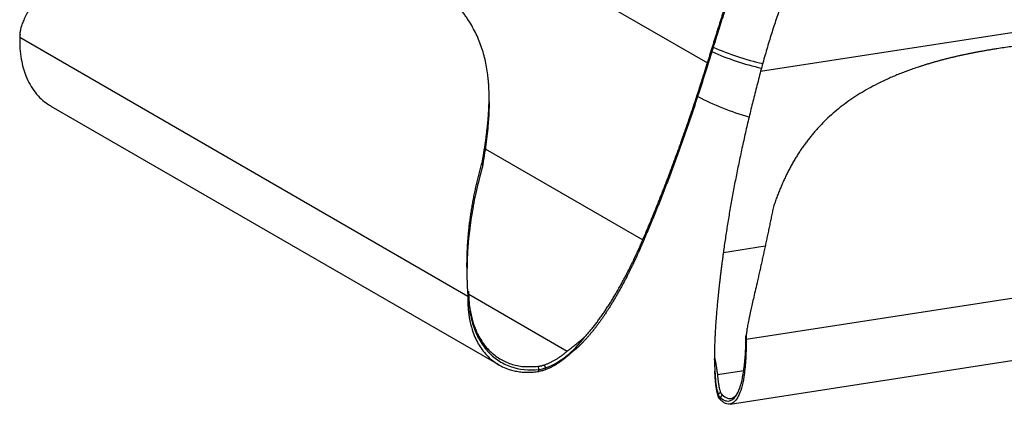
# Paper-space layout '_Isométrica' of a CAD drawing. Header units: millimetres. Extents: x -182 to 352, y -117 to 224.
# Tile 1 of 5: x -160 to 135, y -117 to -2. Entities that reach past the tile are written whole.
import ezdxf

# ---------------------------------------------------------------- set-up
doc = ezdxf.new("R2010")
doc.units = ezdxf.units.MM

psp = doc.layouts.new('_Isométrica')

# ---------------------------------------------------------------- linework, layer by layer
at = {"color": 7, "linetype": 'Continuous', "lineweight": 25}
for p, q in [((-26.64, 27.07), (46.43, -15.11)), ((62.38, -17.58), (162.19, -2.14)), ((-159.78, -7.4), (-25.43, -84.96)), ((-159.57, -6.46), (-159.76, -6.59)), ((-19.03, -26.7), (-19.03, -25.43)), ((-150.42, -28.03), (-16.07, -105.59)), ((-21.06, -44.69), (-21.06, -46.24)), ((58.04, -97.87), (241.57, -69.49)), ((-25.42, -84.15), (-25.43, -84.96)), ((-25.22, -84.02), (-25.42, -84.15)), ((-25.22, -84.02), (-25.22, -83.45)), ((-25.22, -83.45), (-24.97, -87.51)), ((-25.16, -84.42), (4.36, -101.46)), ((53.2, -117.31), (236.72, -88.92)), ((58.08, -96.78), (57.97, -96.89)), ((57.97, -96.89), (58.05, -97.05)), ((48.54, -102.81), (48.54, -103.76)), ((-4.4, -106), (-4.09, -106.92)), ((-2.5, -105.58), (-2.09, -106.45)), ((48.55, -104.08), (48.56, -103.76)), ((-4.09, -107.53), (-4.09, -106.92)), ((-2.09, -107.01), (-2.09, -106.45)), ((48.73, -109.22), (48.65, -107.44)), ((49.43, -108.43), (57.29, -107.21)), ((50.31, -113.75), (49.67, -114.46)), ((49.67, -114.46), (49.67, -115.01)), ((50.84, -114.55), (50.23, -115.33)), ((50.23, -115.33), (50.23, -115.93))]:
    psp.add_line(p, q, dxfattribs=at)
at = {"color": 8, "linetype": 'Continuous', "lineweight": 25}
for p, q in [((-20.22, -40.86), (27.01, -68.13)), ((51.19, -71.87), (63.74, -69.93))]:
    psp.add_line(p, q, dxfattribs=at)
for centre, radius, start, end in [((80.01, 60.36), 78.96, 245.8675, 257.287), ((80.21, 60.77), 78, 245.7253, 257.2514)]:
    psp.add_arc(centre, radius, start, end, dxfattribs=at)
at = {"color": 7, "linetype": 'Continuous', "lineweight": 25}
psp.add_arc((77.46, 37.76), 71.44, 241.5135, 254.9355, dxfattribs=at)
for points, knots in [([(-135.86, 21.58), (-136.09, 21.42), (-136.55, 21.09), (-137.24, 20.6), (-137.92, 20.1), (-138.59, 19.6), (-139.26, 19.1), (-139.91, 18.6), (-140.56, 18.1), (-141.2, 17.6), (-141.83, 17.09), (-142.45, 16.59), (-143.07, 16.08), (-143.68, 15.57), (-144.28, 15.06), (-144.87, 14.54), (-145.45, 14.03), (-146.03, 13.51), (-146.59, 13), (-147.15, 12.48), (-147.7, 11.95), (-148.25, 11.43), (-148.78, 10.91), (-149.3, 10.38), (-149.82, 9.85), (-150.33, 9.32), (-150.83, 8.79), (-151.32, 8.26), (-151.81, 7.72), (-152.28, 7.18), (-153.12, 6.2), (-154.24, 4.83), (-155.52, 3.11), (-156.56, 1.56), (-157.31, 0.31), (-157.85, -0.69), (-158.24, -1.47), (-158.58, -2.22), (-158.88, -2.95), (-159.13, -3.64), (-159.33, -4.29), (-159.5, -4.92), (-159.62, -5.51), (-159.71, -6.06), (-159.74, -6.42), (-159.76, -6.59)], [0, 0, 0, 0, 0.020812, 0.041507, 0.062086, 0.082554, 0.102912, 0.123164, 0.143312, 0.16336, 0.183309, 0.203165, 0.222929, 0.242604, 0.262194, 0.281703, 0.301132, 0.320487, 0.339771, 0.358986, 0.378138, 0.397229, 0.416264, 0.435247, 0.454182, 0.473073, 0.491925, 0.510742, 0.529532, 0.548299, 0.567052, 0.631413, 0.689654, 0.741684, 0.787312, 0.813888, 0.83934, 0.863655, 0.886809, 0.908778, 0.929547, 0.949093, 0.967381, 0.984366, 1, 1, 1, 1]), ([(46.43, -15.11), (46.56, -14.7), (46.81, -13.89), (47.19, -12.67), (47.56, -11.47), (47.93, -10.28), (48.3, -9.1), (48.66, -7.93), (49.03, -6.77), (49.39, -5.62), (49.74, -4.49), (50.1, -3.37), (50.45, -2.26), (50.8, -1.16), (51.15, -0.08), (51.49, 0.99), (51.84, 2.05), (52.18, 3.09), (52.51, 4.11), (52.86, 5.16), (53.22, 6.23), (53.58, 7.3), (53.94, 8.35), (54.29, 9.37), (54.64, 10.35), (54.98, 11.31), (55.32, 12.24), (55.65, 13.13), (55.98, 14), (56.3, 14.83), (56.62, 15.63), (56.94, 16.39), (57.25, 17.12), (57.45, 17.57), (57.55, 17.8)], [0, 0, 0, 0, 0.0322214, 0.0643217, 0.0963002, 0.1281564, 0.1598902, 0.1915017, 0.2229914, 0.25436, 0.2856087, 0.3167387, 0.3477519, 0.3786503, 0.4094362, 0.4401123, 0.4706817, 0.5011476, 0.5315138, 0.5617835, 0.5952181, 0.6282805, 0.6609784, 0.6933208, 0.7253174, 0.7569789, 0.7883166, 0.8193429, 0.8500731, 0.8805253, 0.9107201, 0.9406806, 0.9704316, 1, 1, 1, 1]), ([(-21.06, -44.69), (-21.02, -44.45), (-20.94, -43.97), (-20.81, -43.25), (-20.69, -42.53), (-20.58, -41.82), (-20.47, -41.12), (-20.36, -40.42), (-20.25, -39.72), (-20.15, -39.03), (-20.06, -38.35), (-19.96, -37.67), (-19.87, -36.99), (-19.79, -36.32), (-19.71, -35.65), (-19.63, -34.99), (-19.56, -34.33), (-19.49, -33.68), (-19.42, -33.03), (-19.37, -32.39), (-19.31, -31.75), (-19.26, -31.11), (-19.22, -30.48), (-19.17, -29.85), (-19.14, -29.23), (-19.11, -28.61), (-19.08, -27.99), (-19.06, -27.38), (-19.05, -26.77), (-19.04, -26.17), (-19.04, -25.57), (-19.04, -24.98), (-19.04, -24.38), (-19.06, -23.79), (-19.07, -23.21), (-19.1, -22.63), (-19.13, -22.05), (-19.16, -21.48), (-19.21, -20.91), (-19.25, -20.34), (-19.31, -19.78), (-19.52, -17.82), (-20.06, -14.54), (-21.31, -10.13), (-23.08, -5.9), (-24.83, -2.87), (-26.18, -0.89), (-26.91, 0.13), (-27.69, 1.14), (-28.5, 2.13), (-29.36, 3.12), (-30.26, 4.1), (-31.19, 5.08), (-32.17, 6.04), (-33.2, 7), (-34.26, 7.95), (-35.37, 8.9), (-36.53, 9.83), (-37.72, 10.76), (-38.97, 11.69), (-40.25, 12.6), (-41.58, 13.52), (-42.96, 14.42), (-44.38, 15.32), (-45.84, 16.22), (-46.85, 16.8), (-47.35, 17.1)], [0, 0, 0, 0, 0.0082407, 0.0164642, 0.0246715, 0.0328632, 0.0410402, 0.0492032, 0.0573531, 0.0654906, 0.0736164, 0.0817311, 0.0898355, 0.0979302, 0.1060157, 0.1140927, 0.1221617, 0.1302231, 0.1382777, 0.1463257, 0.1543678, 0.1624043, 0.1704357, 0.1784624, 0.1864848, 0.1945033, 0.2025183, 0.2105301, 0.2185391, 0.2265456, 0.23455, 0.2425526, 0.2505537, 0.2585536, 0.2665527, 0.2745512, 0.2825494, 0.2905477, 0.2985463, 0.3065456, 0.3145461, 0.3225481, 0.3905788, 0.4592316, 0.5287527, 0.5994264, 0.6179972, 0.6366812, 0.6554844, 0.6744128, 0.6934726, 0.7126704, 0.7320128, 0.7515068, 0.7711595, 0.7909782, 0.8109706, 0.8311442, 0.8515068, 0.8720664, 0.8928308, 0.9138079, 0.9350057, 0.9564319, 0.9780941, 1, 1, 1, 1]), ([(57.55, 16.98), (57.5, 16.87), (57.4, 16.65), (57.26, 16.32), (57.11, 15.97), (56.96, 15.62), (56.81, 15.26), (56.65, 14.89), (56.5, 14.51), (56.35, 14.12), (56.19, 13.73), (56.04, 13.33), (55.88, 12.92), (55.72, 12.5), (55.56, 12.07), (55.4, 11.64), (55.24, 11.2), (55.07, 10.75), (54.91, 10.3), (54.74, 9.83), (54.58, 9.37), (54.41, 8.89), (54.24, 8.41), (54.07, 7.92), (53.9, 7.42), (53.73, 6.92), (53.55, 6.41), (53.38, 5.89), (53.2, 5.37), (53.02, 4.84), (52.7, 3.88), (52.24, 2.47), (51.62, 0.59), (51, -1.34), (50.37, -3.31), (49.73, -5.32), (49.09, -7.38), (48.43, -9.47), (47.77, -11.6), (47.09, -13.76), (46.64, -15.23), (46.41, -15.96)], [0, 0, 0, 0, 0.0142545, 0.0285479, 0.0428833, 0.0572637, 0.0716922, 0.0861716, 0.1007047, 0.1152942, 0.1299427, 0.1446526, 0.1594262, 0.1742658, 0.1891733, 0.2041506, 0.2191995, 0.2343215, 0.2495181, 0.2647906, 0.2801401, 0.2955681, 0.3110756, 0.3266639, 0.3423341, 0.3580872, 0.3739244, 0.3898465, 0.4058544, 0.4219491, 0.4381314, 0.4926859, 0.5475632, 0.6027836, 0.6583649, 0.7143215, 0.7706644, 0.8274011, 0.8845358, 0.9420695, 1, 1, 1, 1]), ([(74.34, 15.2), (74.28, 15.1), (74.15, 14.89), (73.96, 14.56), (73.76, 14.22), (73.57, 13.87), (73.38, 13.52), (73.19, 13.15), (72.99, 12.78), (72.8, 12.4), (72.61, 12.02), (72.41, 11.62), (72.22, 11.22), (72.02, 10.8), (71.83, 10.38), (71.63, 9.96), (71.44, 9.52), (71.24, 9.08), (71.05, 8.63), (70.85, 8.18), (70.66, 7.72), (70.46, 7.25), (70.26, 6.77), (70.07, 6.28), (69.87, 5.79), (69.67, 5.3), (69.48, 4.79), (69.28, 4.28), (69.08, 3.76), (68.88, 3.24), (68.5, 2.22), (67.95, 0.68), (67.22, -1.42), (66.5, -3.57), (65.79, -5.78), (65.09, -8.04), (64.4, -10.35), (63.72, -12.71), (63.04, -15.12), (62.6, -16.76), (62.38, -17.58)], [0, 0, 0, 0, 0.014227, 0.028493, 0.042802, 0.057156, 0.071558, 0.086011, 0.100518, 0.115082, 0.129706, 0.14439, 0.159139, 0.173953, 0.188836, 0.203789, 0.218813, 0.23391, 0.249082, 0.26433, 0.279655, 0.295058, 0.310541, 0.326104, 0.341749, 0.357478, 0.37329, 0.389186, 0.405169, 0.421238, 0.437395, 0.498113, 0.559232, 0.620781, 0.682781, 0.745251, 0.808202, 0.871644, 0.935577, 1, 1, 1, 1]), ([(-159.78, -7.4), (-159.77, -8.54), (-159.76, -10.82), (-159.37, -13.87), (-158.76, -16.6), (-157.9, -19.17), (-156.72, -21.64), (-155.19, -23.96), (-153.39, -25.89), (-151.78, -27.24), (-150.72, -27.81), (-150.4, -27.99)], [0, 0, 0, 0, 0.117971, 0.237037, 0.341025, 0.445107, 0.570642, 0.69647, 0.823842, 0.945434, 1, 1, 1, 1]), ([(223.04, -33.94), (222.86, -33.74), (222.5, -33.35), (221.95, -32.77), (221.4, -32.2), (220.85, -31.64), (220.29, -31.08), (219.73, -30.53), (219.16, -29.99), (218.59, -29.46), (218.01, -28.93), (217.43, -28.41), (216.84, -27.9), (216.25, -27.4), (215.66, -26.9), (215.06, -26.42), (214.46, -25.94), (213.85, -25.46), (213.24, -25), (212.63, -24.54), (212.01, -24.08), (211.38, -23.64), (210.76, -23.2), (210.12, -22.77), (209.49, -22.35), (208.85, -21.93), (208.21, -21.52), (207.56, -21.12), (206.91, -20.72), (206.25, -20.34), (205.59, -19.95), (204.93, -19.58), (204.27, -19.21), (203.6, -18.85), (202.92, -18.5), (202.25, -18.15), (201.56, -17.81), (200.88, -17.47), (200.19, -17.15), (199.5, -16.83), (198.8, -16.51), (196.36, -15.44), (192.05, -13.78), (185.69, -11.9), (179.09, -10.47), (173.97, -9.73), (170.46, -9.36), (168.63, -9.2), (166.79, -9.06), (164.93, -8.96), (163.06, -8.88), (161.17, -8.82), (159.27, -8.8), (157.35, -8.8), (155.42, -8.83), (153.47, -8.88), (151.51, -8.96), (149.54, -9.06), (147.55, -9.2), (145.54, -9.35), (143.52, -9.54), (141.49, -9.75), (139.45, -9.98), (137.39, -10.24), (135.31, -10.53), (133.93, -10.73), (133.24, -10.84)], [0, 0, 0, 0, 0.008241, 0.016464, 0.024671, 0.032863, 0.04104, 0.049203, 0.057353, 0.065491, 0.073616, 0.081731, 0.089836, 0.09793, 0.106016, 0.114093, 0.122162, 0.130223, 0.138278, 0.146326, 0.154368, 0.162404, 0.170436, 0.178462, 0.186485, 0.194503, 0.202518, 0.21053, 0.218539, 0.226546, 0.23455, 0.242553, 0.250554, 0.258554, 0.266553, 0.274551, 0.282549, 0.290548, 0.298546, 0.306546, 0.314546, 0.322548, 0.390579, 0.459232, 0.528753, 0.599426, 0.617997, 0.636681, 0.655484, 0.674413, 0.693473, 0.71267, 0.732013, 0.751507, 0.771159, 0.790978, 0.810971, 0.831144, 0.851507, 0.872066, 0.892831, 0.913808, 0.935006, 0.956432, 0.978094, 1, 1, 1, 1]), ([(133.24, -10.84), (132.89, -10.89), (132.19, -11), (131.16, -11.17), (130.13, -11.35), (129.12, -11.52), (128.11, -11.71), (127.11, -11.89), (126.11, -12.08), (125.13, -12.28), (124.15, -12.48), (123.19, -12.69), (122.23, -12.9), (121.28, -13.11), (120.34, -13.33), (119.4, -13.55), (118.48, -13.78), (117.56, -14.01), (116.66, -14.25), (115.76, -14.49), (114.87, -14.74), (113.98, -14.99), (113.11, -15.25), (112.24, -15.51), (111.38, -15.77), (110.53, -16.05), (109.69, -16.32), (108.86, -16.6), (108.04, -16.89), (107.22, -17.18), (106.41, -17.47), (105.61, -17.77), (104.82, -18.07), (104.03, -18.38), (103.26, -18.7), (102.49, -19.02), (101.73, -19.34), (100.98, -19.67), (100.23, -20.01), (99.5, -20.34), (98.77, -20.69), (96.46, -21.81), (92.74, -23.83), (87.91, -27.03), (83.52, -30.56), (80.57, -33.47), (78.76, -35.49), (77.91, -36.49), (77.08, -37.5), (76.28, -38.53), (75.5, -39.59), (74.74, -40.67), (74, -41.77), (73.28, -42.89), (72.58, -44.04), (71.9, -45.21), (71.25, -46.4), (70.61, -47.61), (69.99, -48.85), (69.4, -50.11), (68.82, -51.4), (68.26, -52.71), (67.72, -54.04), (67.2, -55.4), (66.7, -56.78), (66.38, -57.72), (66.22, -58.19)], [0, 0, 0, 0, 0.0109917, 0.0219215, 0.0327904, 0.0435993, 0.0543491, 0.0650408, 0.0756753, 0.0862536, 0.0967768, 0.1072457, 0.1176615, 0.128025, 0.1383372, 0.1485993, 0.1588121, 0.1689766, 0.1790938, 0.1891648, 0.1991904, 0.2091716, 0.2191095, 0.2290049, 0.2388588, 0.2486721, 0.2584457, 0.2681806, 0.2778776, 0.2875375, 0.2971613, 0.3067499, 0.3163039, 0.3258243, 0.3353119, 0.3447674, 0.3541916, 0.3635854, 0.3729493, 0.3822843, 0.3915909, 0.40087, 0.4714447, 0.5408727, 0.6094377, 0.6773852, 0.6933888, 0.709388, 0.725386, 0.7413853, 0.7573883, 0.7733975, 0.7894154, 0.8054449, 0.8214887, 0.8375499, 0.8536318, 0.8697381, 0.8858724, 0.902039, 0.9182425, 0.9344877, 0.9507801, 0.9671254, 0.9835299, 1, 1, 1, 1]), ([(27.01, -68.13), (27.25, -67.58), (27.73, -66.47), (28.44, -64.79), (29.15, -63.11), (29.86, -61.41), (30.56, -59.7), (31.26, -57.98), (31.95, -56.25), (32.65, -54.5), (33.34, -52.75), (34.02, -50.98), (34.71, -49.2), (35.39, -47.41), (36.06, -45.6), (36.73, -43.78), (37.4, -41.96), (38.07, -40.12), (38.73, -38.26), (39.39, -36.4), (40.05, -34.52), (40.7, -32.63), (41.35, -30.73), (42, -28.82), (42.64, -26.9), (43.28, -24.96), (43.92, -23.02), (44.55, -21.06), (45.18, -19.08), (45.81, -17.1), (46.22, -15.77), (46.43, -15.11)], [0, 0, 0, 0, 0.03155, 0.063305, 0.095265, 0.127431, 0.159803, 0.192382, 0.225169, 0.258164, 0.291368, 0.324781, 0.358403, 0.392236, 0.426279, 0.460534, 0.495, 0.529679, 0.56457, 0.599674, 0.634991, 0.670522, 0.706268, 0.742229, 0.778404, 0.814796, 0.851403, 0.888227, 0.925267, 0.962525, 1, 1, 1, 1]), ([(46.41, -15.96), (46.16, -16.76), (45.66, -18.36), (44.9, -20.75), (44.14, -23.13), (43.37, -25.48), (42.6, -27.82), (41.82, -30.14), (41.04, -32.45), (40.26, -34.73), (39.46, -37), (38.67, -39.25), (37.87, -41.49), (37.06, -43.7), (36.25, -45.9), (35.43, -48.09), (34.61, -50.25), (33.79, -52.4), (32.96, -54.53), (32.12, -56.64), (31.28, -58.73), (30.44, -60.81), (29.59, -62.87), (28.73, -64.91), (27.88, -66.94), (27.3, -68.28), (27.01, -68.95)], [0, 0, 0, 0, 0.045252, 0.090187, 0.134805, 0.179108, 0.223095, 0.266768, 0.310126, 0.353172, 0.395906, 0.438328, 0.480439, 0.522241, 0.563733, 0.604917, 0.645794, 0.686364, 0.726628, 0.766588, 0.806244, 0.845597, 0.884648, 0.923398, 0.961848, 1, 1, 1, 1]), ([(62.38, -17.58), (62.17, -18.38), (61.74, -20), (61.12, -22.41), (60.51, -24.81), (59.91, -27.19), (59.33, -29.56), (58.76, -31.92), (58.21, -34.26), (57.68, -36.59), (57.16, -38.9), (56.66, -41.2), (56.17, -43.48), (55.69, -45.75), (55.23, -48.01), (54.79, -50.25), (54.36, -52.47), (53.95, -54.69), (53.55, -56.88), (53.17, -59.07), (52.8, -61.24), (52.45, -63.39), (52.11, -65.53), (51.79, -67.66), (51.48, -69.77), (51.29, -71.17), (51.19, -71.87)], [0, 0, 0, 0, 0.045255, 0.090193, 0.134813, 0.179118, 0.223107, 0.266782, 0.310142, 0.353189, 0.395923, 0.438346, 0.480458, 0.522259, 0.563752, 0.604935, 0.645811, 0.68638, 0.726643, 0.766601, 0.806256, 0.845607, 0.884656, 0.923403, 0.961851, 1, 1, 1, 1]), ([(-19.06, -26.7), (-19.06, -27.45), (-19.05, -29.56), (-19.33, -33.81), (-19.95, -39.5), (-20.69, -43.98), (-21.06, -46.24)], [0, 0, 0, 0, 0.126499, 0.35319, 0.675144, 1, 1, 1, 1]), ([(-25.42, -84.14), (-25.43, -84.04), (-25.43, -83.84), (-25.44, -83.52), (-25.45, -83.19), (-25.46, -82.83), (-25.48, -82.46), (-25.5, -82.07), (-25.51, -81.67), (-25.53, -81.24), (-25.55, -80.8), (-25.56, -80.34), (-25.58, -79.86), (-25.6, -79.37), (-25.61, -78.86), (-25.63, -78.33), (-25.64, -77.78), (-25.65, -77.22), (-25.66, -76.65), (-25.67, -75.64), (-25.66, -74.12), (-25.61, -71.98), (-25.5, -69.58), (-25.34, -67.35), (-25.15, -65.41), (-24.97, -63.81), (-24.77, -62.22), (-24.54, -60.63), (-24.29, -59.04), (-24.02, -57.44), (-23.73, -55.85), (-23.41, -54.26), (-23.07, -52.66), (-22.71, -51.07), (-22.33, -49.47), (-21.93, -47.88), (-21.51, -46.28), (-21.21, -45.22), (-21.06, -44.69)], [0, 0, 0, 0, 0.008449, 0.017311, 0.026576, 0.036236, 0.046284, 0.056712, 0.067514, 0.078684, 0.090217, 0.102111, 0.114363, 0.12697, 0.13993, 0.153237, 0.166887, 0.180877, 0.195205, 0.20987, 0.255635, 0.307917, 0.366518, 0.431342, 0.470306, 0.509364, 0.548573, 0.587975, 0.627607, 0.667506, 0.707704, 0.748234, 0.789128, 0.830412, 0.872115, 0.914263, 0.956884, 1, 1, 1, 1]), ([(-21.06, -46.24), (-21.71, -48.67), (-22.94, -53.32), (-24.29, -60.34), (-25, -65.54), (-25.31, -68.96), (-25.45, -70.73), (-25.54, -72.36), (-25.6, -73.86), (-25.64, -75.28), (-25.65, -76.2), (-25.65, -76.67)], [0, 0, 0, 0, 0.253725, 0.48398, 0.694075, 0.754631, 0.810892, 0.862878, 0.910561, 0.953888, 1, 1, 1, 1]), ([(66.22, -58.19), (66.17, -58.45), (66.06, -58.97), (65.9, -59.75), (65.74, -60.52), (65.58, -61.3), (65.42, -62.07), (65.26, -62.84), (65.09, -63.61), (64.93, -64.38), (64.77, -65.15), (64.61, -65.92), (64.44, -66.69), (64.28, -67.46), (64.12, -68.22), (63.95, -68.99), (63.79, -69.75), (63.62, -70.51), (63.46, -71.28), (63.29, -72.04), (63.13, -72.8), (62.96, -73.56), (62.79, -74.31), (62.63, -75.07), (62.46, -75.83), (62.29, -76.58), (62.12, -77.34), (61.95, -78.09), (61.78, -78.85), (61.61, -79.6), (61.3, -80.96), (60.87, -82.85), (60.33, -85.18), (59.85, -87.24), (59.48, -88.86), (59.2, -90.13), (58.99, -91.11), (58.8, -92.04), (58.63, -92.92), (58.47, -93.75), (58.34, -94.52), (58.23, -95.23), (58.15, -95.89), (58.08, -96.49), (58.06, -96.87), (58.05, -97.05)], [0, 0, 0, 0, 0.0208121, 0.0415066, 0.0620863, 0.0825539, 0.1029121, 0.1231639, 0.143312, 0.1633595, 0.1833094, 0.2031648, 0.2229286, 0.2426041, 0.2621943, 0.2817027, 0.3011325, 0.3204872, 0.3397705, 0.358986, 0.3781375, 0.3972289, 0.4162641, 0.4352472, 0.4541822, 0.4730734, 0.4919251, 0.5107425, 0.5295317, 0.5482993, 0.567052, 0.6314131, 0.6896537, 0.741684, 0.7873123, 0.813888, 0.8393402, 0.8636549, 0.8868095, 0.9087783, 0.9295471, 0.9490928, 0.9673805, 0.9843661, 1, 1, 1, 1]), ([(27.01, -68.95), (26.84, -69.34), (26.5, -70.12), (25.98, -71.28), (25.47, -72.42), (24.95, -73.54), (24.44, -74.65), (23.92, -75.74), (23.39, -76.82), (22.87, -77.88), (22.34, -78.92), (21.82, -79.95), (21.29, -80.96), (20.76, -81.95), (20.22, -82.93), (19.69, -83.89), (19.15, -84.83), (18.61, -85.76), (18.07, -86.67), (17.53, -87.56), (16.98, -88.43), (16.43, -89.29), (15.88, -90.13), (15.33, -90.95), (14.78, -91.76), (14.22, -92.54), (13.66, -93.31), (13.1, -94.06), (12.54, -94.79), (11.98, -95.5), (11.41, -96.19), (10.84, -96.86), (10.27, -97.52), (9.69, -98.15), (9.12, -98.76), (8.54, -99.36), (7.96, -99.93), (7.37, -100.48), (6.78, -101.01), (6.19, -101.51), (5.6, -102), (5.2, -102.3), (5, -102.45)], [0, 0, 0, 0, 0.02872, 0.057219, 0.085498, 0.113558, 0.141401, 0.169026, 0.196436, 0.223632, 0.250616, 0.27739, 0.303956, 0.330316, 0.356472, 0.382427, 0.408185, 0.433747, 0.459117, 0.484299, 0.509295, 0.534109, 0.558745, 0.583206, 0.607496, 0.631619, 0.655581, 0.679386, 0.70304, 0.726548, 0.749917, 0.773152, 0.79626, 0.81925, 0.842129, 0.864906, 0.887591, 0.910194, 0.932725, 0.955195, 0.977616, 1, 1, 1, 1]), ([(9.69, -97.16), (9.82, -97.02), (10.09, -96.72), (10.48, -96.27), (10.88, -95.82), (11.27, -95.35), (11.66, -94.88), (12.05, -94.39), (12.44, -93.9), (12.83, -93.4), (13.22, -92.89), (13.61, -92.37), (14, -91.85), (14.39, -91.31), (14.77, -90.77), (15.16, -90.22), (15.54, -89.66), (15.92, -89.09), (16.3, -88.51), (16.69, -87.93), (17.07, -87.33), (17.45, -86.73), (17.82, -86.12), (18.2, -85.5), (18.58, -84.87), (18.95, -84.24), (19.33, -83.59), (19.7, -82.94), (20.08, -82.28), (20.45, -81.61), (20.82, -80.93), (21.19, -80.24), (21.56, -79.55), (21.93, -78.85), (22.3, -78.14), (22.67, -77.42), (23.03, -76.69), (23.4, -75.95), (23.77, -75.21), (24.13, -74.45), (24.49, -73.69), (24.85, -72.92), (25.22, -72.15), (25.58, -71.36), (25.94, -70.56), (26.3, -69.76), (26.65, -68.95), (26.89, -68.41), (27.01, -68.13)], [0, 0, 0, 0, 0.019378, 0.038835, 0.058374, 0.077996, 0.097703, 0.117498, 0.137383, 0.15736, 0.177429, 0.197595, 0.217858, 0.23822, 0.258683, 0.279248, 0.299918, 0.320694, 0.341577, 0.362569, 0.383672, 0.404886, 0.426214, 0.447656, 0.469215, 0.490891, 0.512685, 0.5346, 0.556637, 0.578796, 0.60108, 0.623489, 0.646024, 0.668688, 0.69148, 0.714402, 0.737456, 0.760642, 0.783962, 0.807416, 0.831005, 0.854731, 0.878594, 0.902595, 0.926736, 0.951016, 0.975437, 1, 1, 1, 1]), ([(51.19, -71.87), (51.14, -72.25), (51.04, -72.99), (50.89, -74.11), (50.75, -75.2), (50.61, -76.29), (50.48, -77.36), (50.35, -78.42), (50.22, -79.46), (50.1, -80.49), (49.99, -81.51), (49.87, -82.51), (49.77, -83.5), (49.66, -84.48), (49.57, -85.44), (49.47, -86.39), (49.38, -87.33), (49.3, -88.25), (49.22, -89.16), (49.14, -90.05), (49.07, -90.93), (49, -91.8), (48.94, -92.66), (48.88, -93.5), (48.83, -94.32), (48.78, -95.14), (48.74, -95.94), (48.7, -96.72), (48.66, -97.5), (48.63, -98.26), (48.6, -99), (48.58, -99.73), (48.56, -100.45), (48.55, -101.15), (48.54, -101.84), (48.53, -102.51), (48.54, -102.95), (48.54, -103.17)], [0, 0, 0, 0, 0.032257, 0.06427, 0.09604, 0.12757, 0.158861, 0.189915, 0.220735, 0.251323, 0.281681, 0.311812, 0.341719, 0.371403, 0.400867, 0.430115, 0.45915, 0.487973, 0.516589, 0.545, 0.573209, 0.60122, 0.629036, 0.65666, 0.684095, 0.711345, 0.738414, 0.765304, 0.79202, 0.818567, 0.844947, 0.871167, 0.897229, 0.923138, 0.9489, 0.974519, 1, 1, 1, 1]), ([(-25.43, -84.96), (-25.43, -85.15), (-25.44, -85.51), (-25.44, -86.05), (-25.43, -86.59), (-25.41, -87.12), (-25.39, -87.65), (-25.36, -88.17), (-25.32, -88.69), (-25.28, -89.2), (-25.22, -89.71), (-25.16, -90.21), (-25.09, -90.71), (-25.01, -91.2), (-24.93, -91.69), (-24.84, -92.17), (-24.74, -92.65), (-24.63, -93.12), (-24.51, -93.59), (-24.39, -94.06), (-24.08, -95.13), (-23.52, -96.76), (-22.57, -98.79), (-21.44, -100.65), (-20.11, -102.34), (-18.6, -103.85), (-16.9, -105.14), (-15.05, -106.18), (-13.48, -106.8), (-12.28, -107.16), (-11.51, -107.35), (-10.74, -107.51), (-9.95, -107.63), (-9.15, -107.72), (-8.33, -107.77), (-7.51, -107.79), (-6.67, -107.78), (-5.82, -107.73), (-4.96, -107.65), (-4.38, -107.57), (-4.09, -107.53)], [0, 0, 0, 0, 0.011903, 0.023796, 0.035682, 0.047565, 0.059447, 0.071332, 0.083224, 0.095125, 0.107039, 0.118969, 0.130917, 0.142889, 0.154885, 0.16691, 0.178967, 0.191059, 0.203189, 0.215359, 0.227574, 0.289085, 0.350626, 0.412578, 0.475313, 0.541322, 0.607035, 0.672865, 0.739223, 0.76322, 0.787104, 0.810892, 0.834603, 0.858256, 0.881869, 0.905461, 0.929052, 0.952659, 0.976302, 1, 1, 1, 1]), ([(-25.22, -84.02), (-25.22, -85.74), (-25.1, -87.42), (-24.63, -90.67), (-24.28, -92.24), (-23.33, -95.21), (-22.73, -96.62), (-21.29, -99.2), (-20.46, -100.39), (-18.57, -102.5), (-17.51, -103.42), (-15.21, -104.96), (-13.97, -105.59), (-10.03, -106.98), (-7.1, -107.27), (-4.09, -106.92)], [0, 0, 0, 0, 0.125, 0.125, 0.25, 0.25, 0.375, 0.375, 0.5, 0.5, 0.625, 0.625, 0.75, 0.75, 1, 1, 1, 1]), ([(-24.95, -87.86), (-24.75, -89.09), (-24.36, -91.49), (-23.16, -95.08), (-21.39, -98.53), (-18.88, -101.57), (-15.91, -103.84), (-12.53, -105.4), (-8.7, -106.24), (-5.85, -106.08), (-4.4, -106)], [0, 0, 0, 0, 0.102405, 0.199248, 0.336953, 0.46935, 0.599406, 0.729511, 0.862057, 1, 1, 1, 1]), ([(4.36, -101.46), (4.52, -101.34), (4.83, -101.1), (5.3, -100.74), (5.76, -100.38), (6.22, -100.01), (6.67, -99.65), (7.12, -99.29), (7.56, -98.93), (8, -98.57), (8.43, -98.22), (8.85, -97.86), (9.27, -97.51), (9.55, -97.28), (9.69, -97.16)], [0, 0, 0, 0, 0.091983, 0.182313, 0.271016, 0.35812, 0.443648, 0.527624, 0.61007, 0.691005, 0.770448, 0.848418, 0.92493, 1, 1, 1, 1]), ([(50.23, -115.33), (51.34, -116.31), (52.41, -116.63), (53.85, -116.08), (54.3, -115.72), (55.15, -114.66), (55.53, -113.96), (56.22, -112.25), (56.53, -111.24), (57.06, -108.96), (57.27, -107.68), (57.62, -104.91), (57.75, -103.42), (57.92, -100.27), (57.97, -98.61), (57.97, -96.89)], [0, 0, 0, 0, 0.25, 0.25, 0.375, 0.375, 0.5, 0.5, 0.625, 0.625, 0.75, 0.75, 0.875, 0.875, 1, 1, 1, 1]), ([(58.04, -97.87), (58.06, -100.44), (57.99, -102.53), (57.81, -105.24), (57.74, -106.08), (57.56, -107.64), (57.47, -108.37), (57.15, -110.39), (56.9, -111.53), (56.34, -113.5), (56.02, -114.31), (55.34, -115.65), (54.97, -116.18), (54.18, -116.94), (53.34, -117.44), (52.14, -117.3), (51.35, -116.84), (50.8, -116.45), (50.52, -116.22), (50.23, -115.93)], [0, 0, 0, 0, 0.125, 0.125, 0.1875, 0.1875, 0.25, 0.25, 0.375, 0.375, 0.5, 0.5, 0.625, 0.625, 0.75, 0.875, 0.9375, 0.9375, 1, 1, 1, 1]), ([(-2.5, -105.58), (-2.37, -105.54), (-2.11, -105.44), (-1.73, -105.29), (-1.34, -105.13), (-0.95, -104.96), (-0.57, -104.78), (-0.19, -104.59), (0.2, -104.39), (0.58, -104.18), (0.96, -103.96), (1.34, -103.73), (1.72, -103.48), (2.1, -103.23), (2.48, -102.96), (2.85, -102.68), (3.23, -102.39), (3.61, -102.09), (3.99, -101.78), (4.24, -101.56), (4.36, -101.46)], [0, 0, 0, 0, 0.055588, 0.111082, 0.166491, 0.221822, 0.277087, 0.332309, 0.387516, 0.442732, 0.497981, 0.553286, 0.608668, 0.664149, 0.719745, 0.775475, 0.831353, 0.887392, 0.943605, 1, 1, 1, 1]), ([(5, -102.45), (4.88, -102.56), (4.64, -102.78), (4.27, -103.1), (3.9, -103.41), (3.54, -103.71), (3.17, -103.99), (2.8, -104.27), (2.43, -104.54), (2.06, -104.8), (1.69, -105.05), (1.31, -105.29), (0.94, -105.51), (0.56, -105.73), (0.19, -105.94), (-0.19, -106.14), (-0.57, -106.33), (-0.94, -106.52), (-1.33, -106.69), (-1.71, -106.85), (-1.96, -106.95), (-2.09, -107.01)], [0, 0, 0, 0, 0.053143, 0.10617, 0.159085, 0.211893, 0.264602, 0.317222, 0.369764, 0.42224, 0.474664, 0.527054, 0.579424, 0.631795, 0.684186, 0.736619, 0.789114, 0.841692, 0.894363, 0.94713, 1, 1, 1, 1]), ([(48.54, -103.16), (48.54, -105.7), (48.63, -107.97), (49, -111.79), (49.28, -113.34), (49.67, -114.46)], [0, 0, 0, 0, 0.5, 0.5, 1, 1, 1, 1]), ([(48.54, -103.17), (48.57, -103.33), (48.63, -103.64), (48.72, -104.11), (48.81, -104.59), (48.9, -105.06), (48.98, -105.54), (49.06, -106.02), (49.14, -106.5), (49.22, -106.99), (49.29, -107.47), (49.36, -107.95), (49.41, -108.27), (49.43, -108.43)], [0, 0, 0, 0, 0.082375, 0.166387, 0.252056, 0.339404, 0.428453, 0.519229, 0.611757, 0.706067, 0.802189, 0.900155, 1, 1, 1, 1]), ([(-4.4, -106), (-4.3, -105.99), (-4.11, -105.96), (-3.82, -105.92), (-3.54, -105.87), (-3.27, -105.81), (-3.01, -105.74), (-2.75, -105.66), (-2.58, -105.61), (-2.5, -105.58)], [0, 0, 0, 0, 0.14464, 0.288572, 0.431865, 0.574586, 0.716804, 0.858586, 1, 1, 1, 1]), ([(-2.09, -107.01), (-2.18, -107.04), (-2.35, -107.1), (-2.62, -107.19), (-2.9, -107.28), (-3.19, -107.35), (-3.48, -107.42), (-3.78, -107.48), (-3.99, -107.51), (-4.09, -107.53)], [0, 0, 0, 0, 0.141614, 0.283531, 0.425817, 0.568539, 0.711766, 0.855563, 1, 1, 1, 1]), ([(49.67, -115.01), (49.64, -114.94), (49.6, -114.79), (49.53, -114.56), (49.47, -114.31), (49.41, -114.06), (49.35, -113.8), (49.29, -113.54), (49.23, -113.26), (49.18, -112.98), (49.13, -112.68), (49.08, -112.38), (49.03, -112.06), (48.99, -111.74), (48.94, -111.41), (48.9, -111.07), (48.87, -110.72), (48.83, -110.36), (48.8, -109.99), (48.76, -109.61), (48.74, -109.35), (48.73, -109.22)], [0, 0, 0, 0, 0.05287, 0.105637, 0.158308, 0.210886, 0.263381, 0.315814, 0.368205, 0.420576, 0.472946, 0.525336, 0.57776, 0.630236, 0.682778, 0.735398, 0.788107, 0.840915, 0.89383, 0.946857, 1, 1, 1, 1]), ([(49.43, -108.43), (49.44, -108.56), (49.46, -108.81), (49.49, -109.17), (49.52, -109.53), (49.56, -109.88), (49.6, -110.22), (49.65, -110.63), (49.71, -111.1), (49.79, -111.61), (49.88, -112.1), (49.98, -112.56), (50.08, -112.98), (50.19, -113.39), (50.27, -113.63), (50.31, -113.75)], [0, 0, 0, 0, 0.055278, 0.11041, 0.165402, 0.220264, 0.275008, 0.329646, 0.425422, 0.521008, 0.616509, 0.712046, 0.807749, 0.903719, 1, 1, 1, 1]), ([(50.23, -115.93), (50.2, -115.89), (50.12, -115.82), (50.02, -115.69), (49.93, -115.57), (49.85, -115.44), (49.78, -115.3), (49.72, -115.16), (49.68, -115.06), (49.67, -115.01)], [0, 0, 0, 0, 0.144437, 0.288234, 0.431461, 0.574183, 0.716469, 0.858386, 1, 1, 1, 1]), ([(50.31, -113.75), (50.32, -113.79), (50.35, -113.88), (50.41, -114), (50.48, -114.12), (50.56, -114.23), (50.64, -114.34), (50.74, -114.45), (50.81, -114.51), (50.84, -114.54)], [0, 0, 0, 0, 0.141412, 0.283193, 0.42541, 0.568131, 0.711425, 0.855358, 1, 1, 1, 1]), ([(50.84, -114.54), (51.37, -114.93), (52.42, -115.68), (53.81, -115.7), (54.6, -115.04), (54.99, -114.71)], [0, 0, 0, 0, 0.3483519, 0.6830746, 1, 1, 1, 1])]:
    psp.add_open_spline(points, degree=3, knots=knots, dxfattribs=at)
for points in [[(-159.76, -6.59), (-159.77, -6.86), (-159.78, -7.13), (-159.78, -7.4)], [(-2.09, -106.45), (2.14, -105), (6.21, -101.7), (9.69, -97.15)], [(58.05, -97.05), (58.05, -97.33), (58.05, -97.6), (58.04, -97.87)], [(-4.09, -106.92), (-3.37, -106.83), (-2.7, -106.67), (-2.09, -106.45)], [(49.67, -114.46), (49.78, -114.79), (49.97, -115.08), (50.23, -115.33)]]:
    psp.add_open_spline(points, degree=3, dxfattribs=at)

doc.saveas('drawing.dxf')
